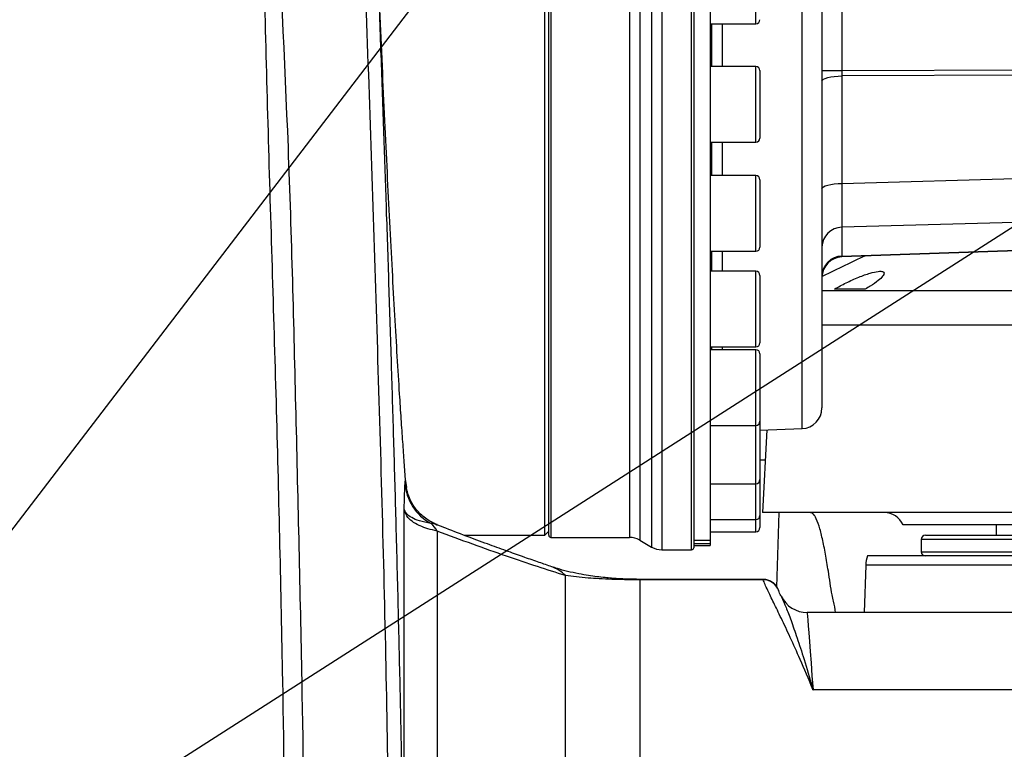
# Model space of a CAD drawing. Extents: x 0 to 16820, y 0 to 11880.
# Tile 44 of 77: x 8490 to 8728, y 6509 to 6685. Entities that reach past the tile are written whole.
import ezdxf

# ---------------------------------------------------------------- set-up
doc = ezdxf.new("R2010")
doc.units = 0
doc.header["$LTSCALE"] = 20
doc.layers.get('0').update_dxf_attribs({"linetype": 'CONTINUOUS'})
doc.styles.add('SLDTEXTSTYLE0', font='TXT', dxfattribs={"width": 0.605})
doc.dimstyles.new('SLDDIMSTYLE0', dxfattribs={"dimtxt": 100, "dimasz": 100, "dimexe": 0, "dimexo": 0.0625, "dimgap": 25, "dimtad": 1, "dimdec": 1, "dimrnd": 1e-09, "dimzin": 12, "dimtxsty": 'SLDTEXTSTYLE0', "dimsah": 1, "dimcen": 0, "dimazin": 3, "dimtfac": 1, "dimtofl": 0, "dimtmove": 0, "dimatfit": 3, "dimtolj": 1, "dimtzin": 12})
doc.dimstyles.new('SLDDIMSTYLE1', dxfattribs={"dimtxt": 100, "dimasz": 100, "dimexe": 0, "dimexo": 0.0625, "dimgap": 25, "dimtad": 1, "dimdec": 4, "dimlfac": 20, "dimzin": 12, "dimtxsty": 'SLDTEXTSTYLE0', "dimsah": 1, "dimcen": 0.09, "dimazin": 3, "dimtfac": 1, "dimtofl": 0, "dimtmove": 0, "dimatfit": 3, "dimtolj": 1, "dimtzin": 12})

# ---------------------------------------------------------------- blocks, each defined once
blk = doc.blocks.new('_D')
at = {"color": 7, "linetype": 'CONTINUOUS'}
for q in [(10380.8, 9036.16), (8366, 6401.82)]:
    blk.add_line((9334.36, 7667.96), q, dxfattribs=at)
blk.add_solid([(9334.36, 7667.96), (9407.03, 7738.27), (9383.2, 7756.5)], dxfattribs=at)
at = {"color": 7, "linetype": 'CONTINUOUS', "insert": (10032.55, 8792.98), "char_height": 100, "attachment_point": 1, "rotation": 52.5905, "style": 'SLDTEXTSTYLE0'}
blk.add_mtext('R1594', dxfattribs=at)
blk = doc.blocks.new('_D_1')
at = {"color": 7, "linetype": 'CONTINUOUS'}
blk.add_line((11867.49, 8642.4), (8366, 6401.82), dxfattribs=at)
blk.add_solid([(11867.49, 8642.4), (11775.17, 8601.13), (11791.34, 8575.86)], dxfattribs=at)
at = {"color": 7, "linetype": 'CONTINUOUS', "insert": (9875.65, 7520.81), "char_height": 100, "attachment_point": 1, "rotation": 32.6149, "style": 'SLDTEXTSTYLE0'}
blk.add_mtext('R4157', dxfattribs=at)
blk = doc.blocks.new('_D_2')
at = {"color": 7, "linetype": 'CONTINUOUS'}
for p, q in [((4232.76, 7130.62), (3693.35, 7225.73)), ((8406, 6401.82), (13110.72, 6401.82))]:
    blk.add_line(p, q, dxfattribs=at)
blk.add_arc((8366, 6401.82), 4714.73, 0, 170, dxfattribs=at)
for points in [[(3722.9, 7220.52), (3756.05, 7316.05), (3726.56, 7321.58)], [(13080.72, 6401.82), (13094.66, 6501.97), (13064.66, 6501.66)]]:
    blk.add_solid(points, dxfattribs=at)
at = {"color": 7, "linetype": 'CONTINUOUS', "insert": (8646.6, 11239.4), "char_height": 100, "attachment_point": 1, "rotation": 355, "style": 'SLDTEXTSTYLE0'}
blk.add_mtext('170°', dxfattribs=at)

msp = doc.modelspace()

# ---------------------------------------------------------------- linework, layer by layer
at = {"color": 8, "linetype": 'CONTINUOUS'}
for p, q in [((8642.8366615, 6888.149917), (8642.8366615, 6557.4896632)), ((8645.3366889, 6888.8197838), (8645.3366889, 6556.8197964)), ((8652.4969352, 6556.8197964), (8652.4969352, 6888.8197838)), ((8618.4969259, 6885.8197926), (8618.4969259, 6559.8198025)), ((8637.4610377, 6885.8197926), (8637.4610377, 6559.8198025)), ((8639.9610354, 6886.4896594), (8639.9610354, 6559.1499208)), ((8679.1714145, 6586.0941409), (8679.1714145, 6711.9864522)), ((8667.9969145, 6683.9185356), (8667.9969145, 6702.1957038)), ((8688.8224198, 6700.5921303), (8688.8224198, 6672.6205646)), ((8659.8922325, 6683.9185356), (8659.8922325, 6673.6105679)), ((8667.9969145, 6673.2863782), (8667.9969145, 6673.6105679)), ((8667.9969145, 6655.310571), (8667.9969145, 6673.2863782)), ((8683.9969171, 6672.6205646), (8688.8224198, 6672.6205646)), ((8688.8224198, 6672.6205646), (8766.4969279, 6672.977656)), ((8766.4969279, 6671.6843544), (8688.8224198, 6671.327263)), ((8688.8224198, 6671.327263), (8688.8224198, 6645.3408001)), ((8659.8922325, 6655.310571), (8659.8922325, 6647.2453325)), ((8667.9969145, 6646.2805717), (8667.9969145, 6647.2453325)), ((8688.8224198, 6645.3408001), (8766.4969279, 6647.5555001)), ((8667.9969145, 6628.9453356), (8667.9969145, 6646.2805717)), ((8766.4969279, 6636.9553654), (8688.8224198, 6634.7406505)), ((8688.8224198, 6634.7406505), (8688.8224198, 6627.7776061)), ((8688.8224198, 6627.7776061), (8766.4969279, 6630.4900645)), ((8659.8922325, 6628.9453356), (8659.8922325, 6624.1360156)), ((8667.9969145, 6622.21615), (8667.9969145, 6624.1360156)), ((8667.9969145, 6605.8360039), (8667.9969145, 6622.21615)), ((8659.8922325, 6605.8360039), (8659.8922325, 6605.1706819)), ((8667.9969145, 6602.0178644), (8667.9969145, 6605.1706819)), ((8667.9969145, 6586.8706851), (8667.9969145, 6602.0178644)), ((8667.9969145, 6586.4619164), (8667.9969145, 6586.8706851)), ((8667.9969145, 6572.7781652), (8667.9969145, 6586.4619164)), ((8670.256169, 6578.4967242), (8668.9969314, 6578.494191)), ((8667.9969145, 6564.1000418), (8667.9969145, 6572.7781652)), ((8583.0581201, 6459.3004583), (8583.0581201, 6566.828206)), ((8667.9969145, 6561.1697881), (8667.9969145, 6564.1000418)), ((8673.1151653, 6547.8118061), (8673.6416532, 6565.8197998)), ((8591.0233272, 6561.3434462), (8591.0233272, 6435.40268)), ((8652.9969288, 6559.1233967), (8656.9969369, 6559.1233967)), ((8863.9969243, 6559.319794), (8707.996936, 6559.319794)), ((8656.9969369, 6558.2304148), (8652.9969288, 6558.2304148)), ((8707.996936, 6556.319788), (8863.9764501, 6556.319788)), ((8863.8019277, 6553.0989914), (8694.5732249, 6553.0989914)), ((8621.9897283, 6487.660162), (8621.9897283, 6550.5789666)), ((8640.0133384, 6549.6664046), (8640.0133384, 6549.5661794)), ((8640.0133384, 6549.5661794), (8640.0133384, 6473.4754337)), ((8669.7828783, 6549.5661794), (8640.0133384, 6549.5661794)), ((8669.7828783, 6549.5661794), (8669.7615994, 6549.5928673)), ((8830.1572813, 6522.9664741), (8681.8365766, 6522.9664741))]:
    msp.add_line(p, q, dxfattribs=at)
at = {"color": 7, "linetype": 'CONTINUOUS'}
for p, q in [((8652.9969288, 6888.3197902), (8652.9969288, 6557.31979)), ((8616.9969155, 6560.3197961), (8616.9969155, 6885.319799)), ((8617.9969324, 6560.3197961), (8617.9969324, 6885.319799)), ((8656.9969369, 6734.4531713), (8656.9969369, 6559.1233967)), ((8683.9969171, 6704.7812937), (8683.9969171, 6591.0910963)), ((8656.9969369, 6683.9185356), (8667.9969145, 6683.9185356)), ((8657.3420776, 6683.9185356), (8657.3420776, 6673.6105679)), ((8667.9969145, 6673.6105679), (8656.9969369, 6673.6105679)), ((8668.9969314, 6672.6105808), (8668.9969314, 6672.3217963)), ((8668.9969314, 6672.3217963), (8668.9969314, 6656.3105582)), ((8656.9969369, 6655.310571), (8667.9969145, 6655.310571)), ((8657.3420776, 6655.310571), (8657.3420776, 6647.2453325)), ((8667.9969145, 6647.2453325), (8656.9969369, 6647.2453325)), ((8668.9969314, 6646.2453304), (8668.9969314, 6645.3860103)), ((8668.9969314, 6645.3860103), (8668.9969314, 6629.9453376)), ((8766.4969279, 6630.3197889), (8688.8224198, 6627.6073454)), ((8656.9969369, 6628.9453356), (8667.9969145, 6628.9453356)), ((8657.3420776, 6628.9453356), (8657.3420776, 6624.1360156)), ((8667.9969145, 6624.1360156), (8656.9969369, 6624.1360156)), ((8668.9969314, 6623.1360136), (8668.9969314, 6621.4259712)), ((8668.9969314, 6621.4259712), (8668.9969314, 6606.8360059)), ((8656.9969369, 6605.8360039), (8667.9969145, 6605.8360039)), ((8667.9969145, 6605.1706819), (8656.9969369, 6605.1706819)), ((8657.3420776, 6605.8360039), (8657.3420776, 6605.1706819)), ((8668.9969314, 6604.1706799), (8668.9969314, 6601.362422)), ((8668.9969314, 6601.362422), (8668.9969314, 6587.8706722)), ((8668.9969314, 6587.8706722), (8668.9969314, 6585.966423)), ((8656.9969369, 6586.8706851), (8667.9969145, 6586.8706851)), ((8668.9969314, 6585.7388376), (8679.1714145, 6586.0941409)), ((8668.9969314, 6585.966423), (8668.9969314, 6573.7781672)), ((8670.6387116, 6585.7961772), (8669.5918156, 6565.8197998)), ((8583.4091021, 6573.4350084), (8583.6198045, 6571.83668)), ((8668.9969314, 6573.7781672), (8668.9969314, 6565.1000439)), ((8656.9969369, 6572.7781652), (8667.9969145, 6572.7781652)), ((8656.9969369, 6564.1000418), (8667.9969145, 6564.1000418)), ((8668.9969314, 6565.1000439), (8668.9969314, 6562.1697901)), ((8900.0159813, 6565.8197998), (8669.5918156, 6565.8197998)), ((8591.0255326, 6562.7602933), (8590.952055, 6562.8001092)), ((8616.9969155, 6560.3197961), (8617.9969324, 6561.3197981)), ((8868.4143735, 6562.8197937), (8703.5795165, 6562.8197937)), ((8726.0469211, 6562.8197937), (8726.0885848, 6560.3197961)), ((8597.5518091, 6560.3197961), (8616.9969155, 6560.3197961)), ((8618.4969259, 6559.8198025), (8637.4610377, 6559.8198025)), ((8639.9610354, 6559.1499208), (8642.8366615, 6557.4896632)), ((8652.9969288, 6559.1075866), (8656.9969369, 6559.1075866)), ((8656.9969369, 6561.1697881), (8667.9969145, 6561.1697881)), ((8656.9969369, 6559.1233967), (8656.9969369, 6559.1075866)), ((8656.9969369, 6559.1233967), (8656.9969369, 6558.2304148)), ((8707.996936, 6559.319794), (8707.996936, 6556.319788)), ((8708.9969231, 6560.3197961), (8862.9969371, 6560.3197961)), ((8645.3366889, 6556.8197964), (8652.4969352, 6556.8197964)), ((8652.9969288, 6557.8197984), (8656.9969369, 6557.8197984)), ((8656.9969369, 6558.2304148), (8656.9969369, 6557.8197984)), ((8863.9183057, 6555.3198008), (8694.9690295, 6555.3198008)), ((8694.5732249, 6553.0989914), (8694.1737844, 6541.6599809)), ((8669.7615994, 6549.6671496), (8640.0133384, 6549.6671496)), ((8673.567207, 6546.8955337), (8673.5361828, 6546.9828545)), ((8674.1184605, 6545.6390975), (8674.1323186, 6545.6092505)), ((8831.5559639, 6541.6599809), (8680.437894, 6541.6599809))]:
    msp.add_line(p, q, dxfattribs=at)
at = {"color": 8, "linetype": 'CONTINUOUS', "flags": 128}
for points in [[(8683.9969171, 6670.0339316), (8684.0887977, 6670.2808736), (8684.3610121, 6670.518726), (8684.8035766, 6670.7387565), (8685.4002191, 6670.9328888), (8686.1290349, 6671.0940002), (8686.9632317, 6671.2161599), (8687.8721727, 6671.2948678), (8688.8224198, 6671.327263)], [(8683.9969171, 6644.0474837), (8684.0887977, 6644.2944108), (8684.3610121, 6644.5322631), (8684.8035766, 6644.7523086), (8685.4002191, 6644.9464409), (8686.1290349, 6645.1075523), (8686.9632317, 6645.229712), (8687.8721727, 6645.3084199), (8688.8224198, 6645.3408001)], [(8680.437894, 6541.6599809), (8680.4382516, 6541.6552274), (8680.4566992, 6541.4086579), (8680.5030717, 6540.789008), (8680.5771602, 6539.7986321), (8680.6787265, 6538.4412257), (8680.8073832, 6536.7218404), (8680.9626235, 6534.6469282), (8681.143911, 6532.2242527), (8681.3505007, 6529.4628589), (8681.5817071, 6526.3730808), (8681.8365766, 6522.9664741)]]:
    msp.add_lwpolyline(points, dxfattribs=at)
at = {"color": 7, "linetype": 'CONTINUOUS'}
for centre, radius, start, end in [((8365.9969283, 6401.8197952), 4157, 190, 170), ((8365.9969283, 6401.8197952), 1594, 190, 170), ((8667.9969283, 6684.9185211), 1, 270, 360), ((8667.9969283, 6672.6105718), 1, 0, 90), ((8667.9969283, 6656.3105718), 1, 270, 360), ((8667.9969283, 6646.2453347), 1, 0, 90), ((8667.9969283, 6629.9453347), 1, 270, 360), ((8688.9969283, 6622.6103879), 5, 92, 180), ((8667.9969283, 6623.1360111), 1, 0, 90), ((8667.9969283, 6606.8360111), 1, 270, 360), ((8667.9969283, 6604.1706793), 1, 0, 90), ((8678.9969283, 6591.0910999), 5, 272, 0), ((8667.9969283, 6587.8706793), 1, 270, 360), ((8667.9969283, 6573.7781665), 1, 270, 360), ((8667.9969283, 6565.10004), 1, 270, 360), ((8698.9969283, 6560.8197952), 5, 23.578178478, 90), ((8667.9969283, 6562.1697952), 1, 270, 360), ((8618.4969283, 6560.3197952), 0.5, 180, 270), ((8637.4610299, 6554.8197952), 5, 60, 90), ((8708.9969283, 6559.3197952), 1, 90, 180), ((8645.3366743, 6561.8197952), 5, 240, 270), ((8652.4969283, 6557.3197952), 0.5, 270, 0), ((8702.5683649, 6552.8197952), 8, 161.790043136, 178), ((8708.9969283, 6556.3197952), 1, 180, 270), ((8680.437905, 6548.6599787), 7, 205.571039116, 270.256119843), ((8659.5514159, 6537.8197952), 28, 7.882928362, 13.512287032)]:
    msp.add_arc(centre, radius, start, end, dxfattribs=at)
at = {"color": 8, "linetype": 'CONTINUOUS'}
for centre, radius, start, end in [((8688.9062649, 6629.8313231), 4.9100434, 90.978444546, 179.035531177), ((8688.9062649, 6622.8682786), 4.9100434, 90.978444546, 179.035531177), ((8595.1066692, 6573.6048388), 11.8460747, 182.621832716, 241.958645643), ((8585.6185407, 6558.411393), 6.1488742, 28.479475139, 50.403077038), ((8615.9286269, 6544.8457372), 8.3430732, 43.407637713, 70.566954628), ((8669.8212313, 6545.6036579), 3.9627071, 20.367726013, 90.554545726)]:
    msp.add_arc(centre, radius, start, end, dxfattribs=at)
for centre, major_axis, ratio, start_param, end_param in [((8688.9969283, 6672.6221599), (0.0230428, 5.0001585), 0.0348961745, 1.5712780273, 1.8329170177), ((8688.9969283, 6649.2406203), (0.1425569, 15.0101598), 0.0094828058, 1.8337140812, 2.8802082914), ((8688.9969283, 6632.6164833), (0.1745048, 5.0091413), 0.0045722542, 2.8802730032, 3.1419119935)]:
    msp.add_ellipse(centre, major_axis=major_axis, ratio=ratio, start_param=start_param, end_param=end_param, dxfattribs=at)
for points, knots in [([(8579.8252685, 6459.6844985), (8579.4432767, 6485.9888731), (8578.6791824, 6538.6052359), (8576.2944442, 6617.5098086), (8573.8513725, 6692.2143064), (8571.6448728, 6744.0734479), (8570.7929703, 6773.207093), (8570.6220808, 6783.6995923), (8570.3918091, 6794.1210058), (8570.1638402, 6804.3245423), (8569.9271679, 6814.0525443), (8569.7118555, 6823.2671752), (8569.533546, 6831.9793784), (8569.376269, 6840.3032634), (8569.2389987, 6848.1722106), (8569.1189755, 6855.5307958), (8569.0118563, 6862.3728567), (8568.9135357, 6868.6893522), (8568.8202135, 6874.4394024), (8568.7302594, 6879.5851331), (8568.6372779, 6884.093084), (8568.5339803, 6888.0166086), (8568.4459431, 6890.0912198), (8568.4017999, 6891.1314605)], [0, 0, 0, 0, 0.16544067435, 0.33092923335, 0.49644184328, 0.63548217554, 0.65740235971, 0.67968929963, 0.7021344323, 0.7246068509, 0.74691170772, 0.76798783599, 0.78912702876, 0.81040878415, 0.83158581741, 0.85262927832, 0.87364412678, 0.8947482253, 0.91594375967, 0.9369998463, 0.95795349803, 0.9789172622, 1, 1, 1, 1]), ([(8570.0806988, 6887.7544104), (8570.1041681, 6886.763135), (8570.1512444, 6884.774767), (8570.2521721, 6880.8936105), (8570.3747663, 6876.3868565), (8570.5201556, 6871.2309504), (8570.6871409, 6865.4805216), (8570.8749598, 6859.1772466), (8571.0825285, 6852.3693637), (8571.3090943, 6845.0986466), (8571.5544262, 6837.3883591), (8571.8176116, 6829.2850948), (8572.0979433, 6820.8305787), (8572.4296848, 6811.0272207), (8572.8181591, 6799.8384541), (8573.2708475, 6787.2394109), (8573.7468999, 6774.4170738), (8574.2582386, 6761.2134634), (8574.6965675, 6749.7657579), (8575.0640029, 6740.1009496), (8575.3519067, 6732.4833218), (8575.6336494, 6724.9826479), (8575.9092097, 6717.5988193), (8576.1786614, 6710.3315892), (8576.4418945, 6703.1805525), (8576.8555934, 6691.8614646), (8577.4051531, 6676.5979097), (8578.0719925, 6657.6093084), (8578.717426, 6638.6983946), (8579.3416608, 6619.7589004), (8579.9410332, 6600.7773397), (8580.5079032, 6581.896215), (8581.0582252, 6562.3784303), (8581.5811718, 6542.2096036), (8582.0619324, 6521.514172), (8582.4745649, 6500.8807859), (8582.8213978, 6480.0844432), (8582.9792425, 6466.2258319), (8583.0581201, 6459.3004583)], [0, 0, 0, 0, 0.0205737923, 0.0412683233, 0.0621271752, 0.0828228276, 0.1035709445, 0.1244176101, 0.1449709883, 0.165568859, 0.1862619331, 0.2068166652, 0.2273960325, 0.248056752, 0.2759674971, 0.3034702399, 0.3309691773, 0.3585326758, 0.3875001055, 0.4039266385, 0.420103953, 0.4360324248, 0.4517124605, 0.4671448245, 0.4823301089, 0.4972691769, 0.5392543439, 0.5795680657, 0.6182326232, 0.6597171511, 0.7002114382, 0.7391377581, 0.7799742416, 0.82452015, 0.8675841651, 0.9117643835, 0.9559072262, 1, 1, 1, 1]), ([(8554.7721995, 6416.3423933), (8554.7191138, 6434.4870725), (8554.6129375, 6470.7780775), (8553.7167141, 6528.8334777), (8552.3319574, 6590.5054399), (8550.5651576, 6644.9059426), (8549.3904445, 6688.4381337), (8548.6575779, 6721.0931818), (8547.6457722, 6753.7423575), (8546.2748444, 6775.4735042), (8545.5894483, 6786.3380013)], [0, 0, 0, 0, 0.1470673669, 0.2941480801, 0.4705928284, 0.6470385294, 0.7352861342, 0.8235438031, 0.9117806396, 1, 1, 1, 1]), ([(8550.4684908, 6782.7714382), (8550.4684908, 6782.7714183), (8550.4684904, 6739.7214251), (8554.7609087, 6675.4946994), (8556.8543082, 6589.5946464), (8558.3173677, 6528.5054267), (8559.1566956, 6470.7141864), (8559.2630532, 6434.3951548), (8559.3162341, 6416.2349178)], [0, 0, 0, 0, 0.00000016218, 0.35140428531, 0.52711995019, 0.70283462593, 0.85141141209, 1, 1, 1, 1]), ([(8683.9969171, 6619.4796412), (8684.7288641, 6619.4789813), (8686.5114802, 6619.4773741), (8690.1901538, 6619.4793066), (8694.8502817, 6619.4793916), (8700.1715611, 6619.4789313), (8706.0591428, 6619.4771676), (8712.5816466, 6619.4762558), (8719.6220127, 6619.4806459), (8727.1121855, 6619.485326), (8734.9713589, 6619.4817761), (8743.2774676, 6619.4794675), (8751.873187, 6619.4797625), (8760.688358, 6619.4814096), (8769.6322683, 6619.478581), (8778.7865303, 6619.4758715), (8787.3325203, 6619.477299), (8795.2229601, 6619.4801501), (8802.3930842, 6619.4822892), (8809.6085459, 6619.483059), (8816.8020659, 6619.4825534), (8824.4055531, 6619.4788892), (8832.295461, 6619.4766456), (8840.3710061, 6619.478293), (8848.14438, 6619.4798462), (8855.4500312, 6619.4782231), (8862.2371186, 6619.482157), (8868.456624, 6619.4851454), (8874.1596868, 6619.4775528), (8879.2114285, 6619.4865918), (8883.5879457, 6619.4746249), (8887.2437854, 6619.4819603), (8890.2711281, 6619.4805421), (8891.6673699, 6619.4786848), (8892.3710896, 6619.4777487)], [0, 0, 0, 0, 0.022722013, 0.0553381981, 0.0884893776, 0.1205937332, 0.1529222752, 0.1855986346, 0.2187516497, 0.2508892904, 0.2832509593, 0.3158718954, 0.3490281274, 0.3811651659, 0.4135271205, 0.4461481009, 0.4793044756, 0.5046145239, 0.5303903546, 0.5562817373, 0.5828749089, 0.6095949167, 0.641726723, 0.6740840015, 0.7067008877, 0.7398524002, 0.7719327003, 0.8042374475, 0.8368884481, 0.8700146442, 0.9020825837, 0.9343740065, 0.9669238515, 1, 1, 1, 1]), ([(8897.6914002, 6611.1041008), (8896.9811684, 6611.0970127), (8895.5607005, 6611.0828365), (8892.4419391, 6611.1111639), (8888.5882014, 6611.0965046), (8883.9742915, 6611.1101628), (8878.6886565, 6611.1017515), (8872.7868473, 6611.1061316), (8866.2090996, 6611.1062112), (8859.0766962, 6611.1017962), (8851.4227799, 6611.1033279), (8843.358378, 6611.1017923), (8834.802316, 6611.1005036), (8825.9257543, 6611.1028275), (8816.7662393, 6611.1065201), (8807.4526687, 6611.106252), (8797.8893128, 6611.104238), (8788.2764748, 6611.1012242), (8778.6464849, 6611.099698), (8769.1312609, 6611.1019959), (8759.6331387, 6611.1047016), (8750.3599873, 6611.1038546), (8741.3434392, 6611.1035372), (8732.7024351, 6611.1058253), (8724.3485912, 6611.1078017), (8716.4675768, 6611.104383), (8709.0912786, 6611.1004026), (8702.2970792, 6611.1006523), (8696.0147739, 6611.1022174), (8690.4415282, 6611.1032345), (8686.4130011, 6611.1029697), (8684.5283467, 6611.1025967), (8683.9969171, 6611.1024915)], [0, 0, 0, 0, 0.0335369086, 0.0670740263, 0.1014595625, 0.1360977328, 0.1696680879, 0.2036089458, 0.2375502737, 0.2721843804, 0.3057838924, 0.3397542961, 0.3737247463, 0.4083907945, 0.4419870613, 0.4759539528, 0.5099207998, 0.5445826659, 0.5781542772, 0.6121427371, 0.6461310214, 0.6807995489, 0.7143971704, 0.7483659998, 0.7823344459, 0.8169983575, 0.8505985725, 0.8844352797, 0.9185424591, 0.9532099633, 0.9868062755, 1, 1, 1, 1]), ([(8583.2729949, 6573.0629562), (8583.2942762, 6573.2705634), (8583.3316837, 6573.6354876), (8583.385781, 6573.4953996), (8583.4091021, 6573.4350084)], [0, 0, 0, 0, 0.5689051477, 1, 1, 1, 1]), ([(8583.0581201, 6566.828206), (8583.0582195, 6566.8314843), (8583.0711183, 6567.2571181), (8583.0961393, 6568.104612), (8583.1414549, 6569.7445427), (8583.1759944, 6570.8031639), (8583.1987573, 6571.5008377)], [0, 0, 0, 0, 0.0019698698, 0.2557585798, 0.5095151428, 1, 1, 1, 1]), ([(8583.1987573, 6571.5008377), (8583.1995407, 6571.5222799), (8583.2220734, 6572.1389903), (8583.2479846, 6572.6091466), (8583.2729949, 6573.0629562)], [0, 0, 0, 0, 0.03476870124, 1, 1, 1, 1]), ([(8591.0233272, 6561.3434462), (8590.2491229, 6561.5200399), (8588.6907504, 6561.8754999), (8587.199586, 6562.4335804), (8585.7709297, 6563.1188773), (8584.5033791, 6563.9779626), (8583.3979109, 6565.2702653), (8583.1677238, 6566.3256731), (8583.0581201, 6566.828206)], [0, 0, 0, 0, 0.1677225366, 0.337603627, 0.4056225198, 0.6078444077, 0.8132749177, 1, 1, 1, 1]), ([(8589.5377262, 6563.1493925), (8588.5539068, 6563.3551206), (8586.7427739, 6563.7338496), (8584.7939257, 6564.5443568), (8583.7257678, 6565.3672892), (8583.2825373, 6566.0594572), (8583.1227558, 6566.4835383), (8583.0739937, 6566.709169), (8583.0584712, 6566.8255731), (8583.0581201, 6566.828206)], [0, 0, 0, 0, 0.2844376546, 0.5236270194, 0.7626828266, 0.8804035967, 0.9394777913, 0.9986310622, 1, 1, 1, 1]), ([(8590.952055, 6562.8001092), (8590.8634323, 6562.85086), (8590.3694885, 6563.1337223), (8589.9126222, 6563.1423295), (8589.5377262, 6563.1493925)], [0, 0, 0, 0, 0.1794185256, 1, 1, 1, 1]), ([(8621.9897283, 6550.5789666), (8619.7971301, 6551.2785258), (8615.3958037, 6552.6827907), (8607.7910416, 6555.2506456), (8599.6818297, 6558.1045084), (8593.9128241, 6560.2625549), (8591.0233272, 6561.3434462)], [0, 0, 0, 0, 0.2464197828, 0.4946523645, 0.7468887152, 1, 1, 1, 1]), ([(8640.0133384, 6549.5661794), (8639.6284421, 6549.5667833), (8638.445004, 6549.5686403), (8637.2135153, 6549.5823091), (8635.8522625, 6549.6038447), (8634.6552808, 6549.6291933), (8632.5570018, 6549.6898738), (8630.1425733, 6549.7949853), (8626.284966, 6550.032016), (8623.7503505, 6550.354771), (8621.9897283, 6550.5789666)], [0, 0, 0, 0, 0.0369526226, 0.1136179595, 0.1303300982, 0.2000956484, 0.2709744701, 0.440493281, 0.6113493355, 1, 1, 1, 1]), ([(8681.8365766, 6522.9664741), (8681.8279534, 6522.9877591), (8680.7695763, 6525.6001847), (8678.8661457, 6530.0833078), (8676.3013847, 6535.7496052), (8674.1325671, 6540.3310189), (8672.2773467, 6544.146422), (8671.0059415, 6546.7688923), (8670.1881104, 6548.5266715), (8669.917954, 6549.2196811), (8669.7828783, 6549.5661794)], [0, 0, 0, 0, 0.0015161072, 0.186080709, 0.3405491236, 0.4955021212, 0.6503881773, 0.8047641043, 0.9023838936, 1, 1, 1, 1]), ([(8674.1323186, 6545.6092505), (8674.2088391, 6545.4469443), (8674.5000244, 6544.8293167), (8675.2718277, 6543.002448), (8676.4917718, 6539.8335316), (8677.9702857, 6535.6385724), (8679.7105341, 6530.2684814), (8681.0396521, 6525.7945116), (8681.783398, 6523.1558331), (8681.8309335, 6522.9865682), (8681.8365766, 6522.9664741)], [0, 0, 0, 0, 0.0627259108, 0.2386924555, 0.4160943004, 0.5979658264, 0.7813658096, 0.9860596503, 0.9983450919, 1, 1, 1, 1])]:
    msp.add_open_spline(points, degree=3, knots=knots, dxfattribs=at)
at = {"color": 7, "linetype": 'CONTINUOUS'}
for points, knots in [([(8583.4091021, 6573.4350084), (8583.3005123, 6574.8871552), (8583.0829398, 6577.7967026), (8582.7244146, 6582.8385485), (8582.3464658, 6588.3709898), (8581.9015594, 6595.1685724), (8581.3866041, 6603.4370601), (8580.799998, 6613.4094534), (8580.1959118, 6624.2677358), (8579.5873094, 6635.8161808), (8578.9799653, 6647.9467168), (8578.3785928, 6660.5487081), (8577.7776712, 6673.7320957), (8577.1882946, 6687.2410805), (8576.61382, 6700.9551479), (8576.0571328, 6714.7569371), (8575.5118451, 6728.7665619), (8574.9875026, 6742.7010411), (8574.4862671, 6756.4416981), (8574.0098785, 6769.8793127), (8573.5525888, 6783.1270939), (8573.1222742, 6795.9087179), (8572.7203143, 6808.1210662), (8572.3477345, 6819.6755047), (8571.9999895, 6830.6644707), (8571.6831667, 6840.84998), (8571.3980539, 6850.1559697), (8571.1450358, 6858.5252232), (8570.9211842, 6866.0173211), (8570.7306284, 6872.4597042), (8570.5735574, 6877.8146405), (8570.4500757, 6882.0523356), (8570.3579964, 6885.2289159), (8570.3032782, 6887.1235795), (8570.2799488, 6887.9315262), (8570.2849692, 6887.7581793), (8570.2857835, 6887.7300619)], [0, 0, 0, 0, 0.0221867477, 0.0444537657, 0.0668226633, 0.0892735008, 0.1200295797, 0.1509999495, 0.1823029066, 0.2140605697, 0.2448584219, 0.2758716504, 0.3072182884, 0.339021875, 0.3698224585, 0.4008386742, 0.4321887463, 0.4639962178, 0.4947853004, 0.5257897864, 0.5571283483, 0.5889241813, 0.6196966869, 0.6506847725, 0.6820062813, 0.7137848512, 0.7445410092, 0.7755120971, 0.8068169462, 0.8385781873, 0.8693204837, 0.9002778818, 0.9315684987, 0.9633157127, 0.994049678, 1, 1, 1, 1]), ([(8694.3376673, 6627.7999429), (8694.0201924, 6627.6510119), (8691.0172292, 6626.2422879), (8687.5747243, 6624.5935692), (8684.4876596, 6623.0431649), (8684.0429021, 6622.8197961)], [0, 0, 0, 0, 0.0918888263, 0.8691672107, 1, 1, 1, 1]), ([(8687.0196773, 6619.81979), (8687.9365449, 6620.3287611), (8689.7718358, 6621.3475669), (8692.852624, 6622.7201812), (8695.5974042, 6623.6997958), (8697.608722, 6624.1486396), (8698.750286, 6624.1088018), (8699.1153467, 6623.6829475), (8698.7538164, 6622.9210143), (8697.6220484, 6621.8422777), (8696.0670792, 6620.7493297), (8694.8699344, 6620.0550279), (8694.4643272, 6619.81979)], [0, 0, 0, 0, 0.1224629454, 0.245133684, 0.3606198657, 0.462481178, 0.5533376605, 0.6406995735, 0.7317794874, 0.8317342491, 0.9429895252, 1, 1, 1, 1]), ([(8694.4643272, 6619.81979), (8693.0957736, 6619.81979), (8690.3511025, 6619.81979), (8688.1321907, 6619.81979), (8687.0196773, 6619.81979)], [0, 0, 0, 0, 0.4986220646, 1, 1, 1, 1]), ([(8591.0005881, 6562.9162191), (8590.6497466, 6563.0516847), (8589.7824693, 6563.3865544), (8588.5364049, 6564.1533337), (8587.2942304, 6565.1291029), (8586.2523955, 6566.2010705), (8585.4093003, 6567.3068617), (8584.7646338, 6568.3843772), (8584.305634, 6569.3604413), (8584.0014524, 6570.1781096), (8583.8104779, 6570.81774), (8583.6952899, 6571.2915986), (8583.6294246, 6571.6190207), (8583.5977567, 6571.810081), (8583.5957319, 6571.8255248), (8583.5947109, 6571.8333124)], [0, 0, 0, 0, 0.071882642, 0.1776932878, 0.278606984, 0.3743756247, 0.4643317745, 0.547011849, 0.6199385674, 0.6820442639, 0.7372295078, 0.7923591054, 0.8532122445, 0.9259828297, 1, 1, 1, 1]), ([(8686.7969347, 6544.370219), (8686.6732097, 6544.8769862), (8686.3728602, 6546.1071932), (8685.9771219, 6548.7525607), (8685.465304, 6552.1583359), (8684.8497956, 6555.8320627), (8684.1117935, 6559.5811993), (8683.3050161, 6562.7018283), (8682.5226925, 6564.6412789), (8681.798206, 6565.6483059), (8681.3653764, 6565.7626432), (8681.1490072, 6565.8197998)], [0, 0, 0, 0, 0.0662787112, 0.1608954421, 0.2555656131, 0.3972897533, 0.5394931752, 0.6810625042, 0.8219230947, 0.9109802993, 1, 1, 1, 1]), ([(8618.7109066, 6552.7205019), (8617.7136226, 6553.0615457), (8615.62724, 6553.7750313), (8612.1090582, 6555.0011817), (8608.1357785, 6556.4098858), (8603.6491894, 6558.0335495), (8598.6247552, 6559.9036231), (8594.3648438, 6561.5192223), (8591.7457746, 6562.5483045), (8591.0456045, 6562.8234147)], [0, 0, 0, 0, 0.1259469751, 0.263489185, 0.4104968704, 0.5693600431, 0.7441477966, 0.9316016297, 1, 1, 1, 1]), ([(8640.013249, 6549.6764927), (8639.8624297, 6549.6760974), (8639.1745989, 6549.6742946), (8637.9228254, 6549.6981533), (8636.2834544, 6549.7491), (8634.654542, 6549.8307449), (8633.1058497, 6549.9417801), (8631.3974027, 6550.0973), (8629.5382276, 6550.3099384), (8627.4465837, 6550.6105353), (8625.0348762, 6551.0340748), (8622.5022127, 6551.5901015), (8620.3121016, 6552.1711357), (8619.1292252, 6552.580856), (8618.6746968, 6552.7382939)], [0, 0, 0, 0, 0.0138132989, 0.0629972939, 0.1161101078, 0.1727642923, 0.2317611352, 0.2957188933, 0.3827326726, 0.480899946, 0.6012120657, 0.7539390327, 0.905449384, 1, 1, 1, 1]), ([(8673.5352887, 6546.9842105), (8673.5331611, 6546.9903558), (8673.5153173, 6547.0418945), (8673.43576, 6547.2454528), (8673.2367256, 6547.6570001), (8672.8602557, 6548.2262901), (8672.2489402, 6548.8427399), (8671.4094485, 6549.3461623), (8670.5497862, 6549.6367964), (8669.9922126, 6549.6359719), (8669.7634472, 6549.6356337)], [0, 0, 0, 0, 0.0112305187, 0.0941866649, 0.1848512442, 0.3106454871, 0.4882008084, 0.6812542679, 0.8692226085, 1, 1, 1, 1]), ([(8674.1055561, 6545.5995052), (8673.9872778, 6545.8606728), (8673.7586274, 6546.3655504), (8673.5937727, 6546.7850568), (8673.5639474, 6546.8751219), (8673.5578788, 6546.8934475)], [0, 0, 0, 0, 0.4605055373, 0.8902286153, 1, 1, 1, 1])]:
    msp.add_open_spline(points, degree=3, knots=knots, dxfattribs=at)

# ---------------------------------------------------------------- dimensions: what is measured, and where the dimension line sits
dim = msp.add_angular_dim_2l(base=(8776.9122976, 11098.6039576), line1=((7345.1676267, 6401.8197952), (8365.9969283, 6401.8197952)), line2=((4272.1510991, 7123.6752698), (6796.21337, 6678.6149904)), dimstyle='SLDDIMSTYLE1', dxfattribs=at)
dim.commit()
dim.dimension.update_dxf_attribs({"geometry": '_D_2', "text_midpoint": (8776.9122976, 11098.6039576), "dimtype": 162})
for mpoint, picture, middle in [((9334.3644854, 7667.9557573), '_D', (10258.4359328, 8876.1747058)), ((11867.4903821, 8642.3984244), '_D_1', (10116.7438552, 7522.1093098))]:
    dim = msp.add_radius_dim(center=(8365.9969283, 6401.8197952), mpoint=mpoint, dimstyle='SLDDIMSTYLE0', dxfattribs=at)
    dim.commit()
    dim.dimension.update_dxf_attribs({"geometry": picture, "text_midpoint": middle, "dimtype": 164})

doc.saveas('drawing.dxf')
